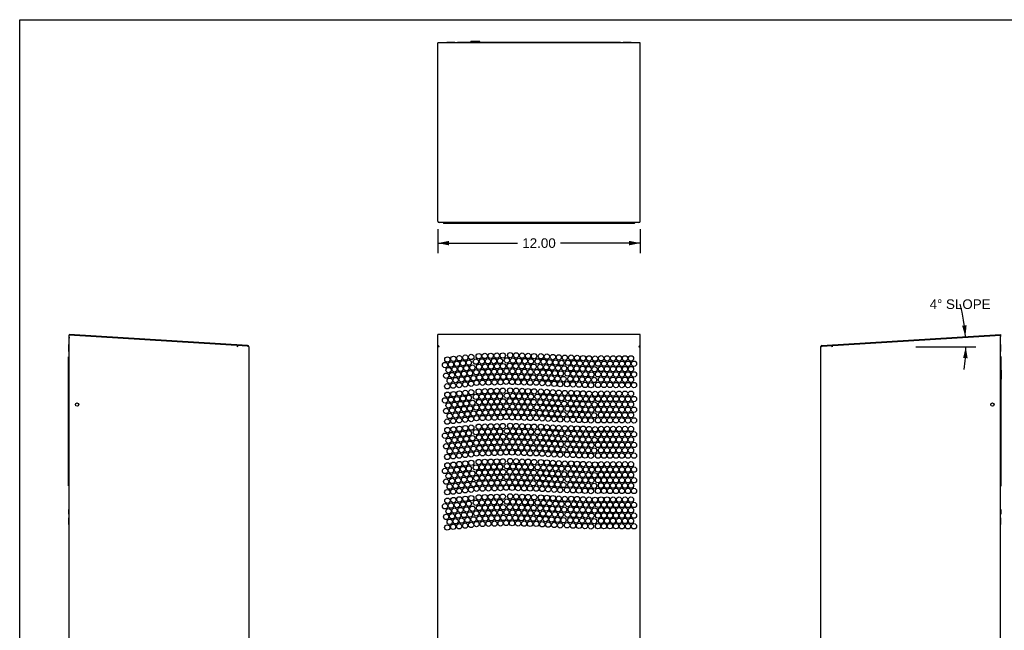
# Model space of a CAD drawing. Header units: inches. Extents: x 0 to 113, y 0 to 73.
# Tile 2 of 5: x 0 to 58, y 37 to 73. Entities that reach past the tile are written whole.
import ezdxf

# ---------------------------------------------------------------- set-up
doc = ezdxf.new("R2010")
doc.units = ezdxf.units.IN
doc.header["$LTSCALE"] = 6.233333
doc.header["$MEASUREMENT"] = 0
doc.layers.get('0').update_dxf_attribs({"linetype": 'CONTINUOUS'})
doc.layers.add('DIMENSIONS', color=7, linetype='CONTINUOUS')
doc.styles.get("Standard").update_dxf_attribs({"font": 'arial.ttf'})
doc.dimstyles.new('DIMSTYLE_1', dxfattribs={"dimtxt": 0.566667, "dimasz": 0.666667, "dimexe": 0.09, "dimexo": 0.07, "dimgap": 0.0425, "dimtad": 0, "dimtih": 1, "dimtoh": 1, "dimzin": 4, "dimdsep": 46, "dimtxsty": 'Standard', "dimblk": '_FILLED', "dimblk1": '_FILLED', "dimblk2": '_FILLED', "dimcen": 0.09, "dimazin": 1, "dimtfac": 1, "dimtdec": 3, "dimtofl": 0, "dimtmove": 0, "dimatfit": 3, "dimldrblk": '_FILLED', "dimfxl": 0, "dimtolj": 1, "dimtzin": 4, "dimarcsym": 0})
doc.dimstyles.new('DIMSTYLE_2', dxfattribs={"dimtxt": 0.566667, "dimasz": 0.666667, "dimexe": 0.09, "dimexo": 0.07, "dimgap": 0.0425, "dimtad": 0, "dimtih": 1, "dimtoh": 1, "dimdec": 0, "dimzin": 4, "dimdsep": 46, "dimtxsty": 'Standard', "dimblk": '_FILLED', "dimblk1": '_FILLED', "dimblk2": '_FILLED', "dimcen": 0.09, "dimadec": 0, "dimazin": 1, "dimtfac": 1, "dimtdec": 3, "dimtofl": 0, "dimtmove": 0, "dimatfit": 3, "dimldrblk": '_FILLED', "dimfxl": 0, "dimtolj": 1, "dimtzin": 4, "dimarcsym": 0})

# ---------------------------------------------------------------- blocks, each defined once
blk = doc.blocks.new('_FILLED')
at = {"color": 0, "linetype": 'ByBlock'}
blk.add_solid([(0, 0), (-1, 0.2), (-1, -0.2)], dxfattribs=at)
blk = doc.blocks.new('*D2')
at = {"layer": 'DIMENSIONS', "color": 2, "linetype": 'Continuous'}
for p, q in [((24.733, 60.951), (24.733, 59.844)), ((36.702, 60.951), (36.702, 59.844)), ((24.733, 60.127), (29.444, 60.127)), ((36.702, 60.127), (31.991, 60.127)), ((24.733, 59.844), (24.733, 59.527)), ((36.702, 59.844), (36.702, 59.527))]:
    blk.add_line(p, q, dxfattribs=at)
at = {"layer": 'DIMENSIONS', "color": 2, "linetype": 'Continuous', "xscale": 0.6666666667, "yscale": 0.6666666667, "zscale": 0.6666666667, "rotation": 180}
blk.add_blockref('_FILLED', (24.733, 60.127), dxfattribs=at)
at = {"layer": 'DIMENSIONS', "color": 2, "linetype": 'Continuous', "xscale": 0.6666666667, "yscale": 0.6666666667, "zscale": 0.6666666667}
blk.add_blockref('_FILLED', (36.702, 60.127), dxfattribs=at)
at = {"layer": 'DIMENSIONS', "color": 2, "linetype": 'Continuous', "insert": (30.717, 60.411), "char_height": 0.5667, "width": 1.98017, "attachment_point": 2, "line_spacing_factor": 0.9}
blk.add_mtext('12.00', dxfattribs=at)
blk = doc.blocks.new('*D4')
at = {"layer": 'DIMENSIONS', "color": 2, "linetype": 'Continuous'}
blk.add_line((53, 53.994), (56.558, 53.994), dxfattribs=at)
for start, end in [(3.5, 14.93206), (352.19652, 360)]:
    blk.add_arc((46.168, 53.994), 9.79, start, end, dxfattribs=at)
for points in [[(55.744, 55.243), (55.94, 54.592), (56.009, 55.268)], [(56.069, 53.323), (55.958, 53.994), (55.802, 53.333)]]:
    blk.add_solid(points, dxfattribs=at)
at = {"layer": 'DIMENSIONS', "color": 2, "linetype": 'Continuous', "insert": (55.628, 56.8), "char_height": 0.56667, "width": 3.67245, "attachment_point": 2, "line_spacing_factor": 0.9}
blk.add_mtext('4\\fgdt;{\\fgdt;~}\\fArial; SLOPE', dxfattribs=at)

msp = doc.modelspace()

# ---------------------------------------------------------------- linework, layer by layer
at = {"color": 7, "linetype": 'Continuous'}
for p, q in [((0, 0), (0, 73.3333)), ((0, 73.3333), (113.3333, 73.3333)), ((24.7332, 61.4179), (24.7332, 71.9739)), ((36.7017, 71.9739), (24.7332, 71.9739)), ((25.2645, 72.0054), (25.2645, 71.9763)), ((25.2645, 72.0054), (25.7373, 72.0054)), ((25.3827, 72.0054), (25.3827, 71.9763)), ((25.6191, 72.0054), (25.6191, 71.9763)), ((25.7373, 72.0054), (25.7373, 71.9763)), ((25.8946, 72.0132), (25.8946, 71.9763)), ((25.8946, 72.0132), (35.5403, 72.0132)), ((26.3671, 72.0132), (26.3671, 71.9763)), ((26.6938, 72.0132), (26.6938, 72.0369)), ((27.2214, 72.0369), (26.6938, 72.0369)), ((27.2214, 72.0132), (27.2214, 72.0369)), ((35.0679, 72.0132), (35.0679, 71.9763)), ((35.5403, 72.0132), (35.5403, 71.9763)), ((35.6976, 72.0054), (35.6976, 71.9763)), ((35.6976, 72.0054), (36.1704, 72.0054)), ((35.8158, 72.0054), (35.8158, 71.9763)), ((36.0522, 72.0054), (36.0522, 71.9763)), ((36.1704, 72.0054), (36.1704, 71.9763)), ((36.7017, 61.4179), (36.7017, 71.9739)), ((24.7463, 61.3985), (24.7332, 61.4179)), ((36.623, 61.3439), (24.8119, 61.3439)), ((25.1072, 61.3046), (36.3277, 61.3046)), ((25.6584, 61.3439), (25.6584, 61.3046)), ((25.7765, 61.3439), (25.7765, 61.3046)), ((25.8159, 61.3439), (25.8159, 61.3046)), ((35.619, 61.3046), (35.619, 61.3439)), ((35.6584, 61.3439), (35.6584, 61.3046)), ((35.7765, 61.3439), (35.7765, 61.3046)), ((36.6361, 61.3464), (36.623, 61.3439)), ((36.7017, 61.4179), (36.6886, 61.3985)), ((2.9209, 54.7185), (2.9185, 54.6792)), ((13.4745, 54.0336), (2.9185, 54.6792)), ((13.4769, 54.0729), (2.9209, 54.7185)), ((2.9209, 19.4378), (2.9209, 54.6002)), ((2.9602, 54.5215), (2.9209, 54.5442)), ((2.9602, 54.5215), (2.9209, 54.5215)), ((24.7332, 19.3591), (24.7332, 54.7185)), ((36.7017, 54.7185), (24.7332, 54.7185)), ((36.7017, 19.3591), (36.7017, 54.7185)), ((47.4535, 54.0729), (58.0094, 54.7185)), ((47.4559, 54.0336), (58.0118, 54.6792)), ((58.0094, 54.5442), (57.9701, 54.5215)), ((58.0094, 54.5215), (57.9701, 54.5215)), ((58.0094, 54.7185), (58.0118, 54.6792)), ((58.0094, 19.4378), (58.0094, 54.6002)), ((2.8894, 54.1308), (2.8894, 53.7213)), ((2.8894, 54.1308), (2.9209, 54.1308)), ((2.8894, 53.926), (2.9209, 53.926)), ((2.8894, 53.7213), (2.9209, 53.7213)), ((12.8778, 53.9912), (12.8825, 54.068)), ((12.8778, 53.9912), (12.928, 54.067)), ((13.4874, 54.0288), (13.472, 54.0338)), ((13.4745, 54.0336), (13.4769, 54.0729)), ((13.5022, 54.0239), (13.4874, 54.0288)), ((13.5508, 53.9943), (13.5508, 19.3591)), ((24.7463, 54.0692), (24.7332, 54.0729)), ((24.7347, 54.0288), (24.7332, 54.0338)), ((24.7595, 54.0276), (24.7726, 54.0213)), ((36.6361, 54.0139), (36.623, 53.9943)), ((36.6492, 54.0133), (36.6623, 54.0213)), ((36.6886, 54.0318), (36.7017, 54.0336)), ((36.7002, 54.0288), (36.7017, 54.0338)), ((47.3795, 19.3591), (47.3795, 53.9943)), ((47.4281, 54.0239), (47.4429, 54.0288)), ((47.4429, 54.0288), (47.4583, 54.0338)), ((47.4535, 54.0729), (47.4559, 54.0336)), ((48.0023, 54.067), (48.0525, 53.9912)), ((48.0477, 54.0698), (48.0525, 53.9912)), ((58.0409, 54.1308), (58.0094, 54.1308)), ((58.0409, 53.926), (58.0094, 53.926)), ((58.0409, 53.7213), (58.0094, 53.7213)), ((58.0409, 53.7213), (58.0409, 54.1308)), ((2.8815, 45.7737), (2.8815, 53.4115)), ((2.8815, 53.4115), (2.9209, 53.4115)), ((58.0488, 53.4115), (58.0094, 53.4115)), ((58.0488, 45.7737), (58.0488, 53.4115)), ((2.8579, 52.6123), (2.8579, 52.0847)), ((2.8815, 52.6123), (2.8579, 52.6123)), ((2.8815, 52.9391), (2.9209, 52.9391)), ((58.0488, 52.9391), (58.0094, 52.9391)), ((58.0488, 52.6123), (58.0724, 52.6123)), ((58.0724, 52.0847), (58.0724, 52.6123)), ((2.8815, 52.0847), (2.8579, 52.0847)), ((58.0488, 52.0847), (58.0724, 52.0847)), ((58.0488, 46.6399), (58.0094, 46.6399)), ((2.8815, 46.2462), (2.9209, 46.2462)), ((58.0488, 46.1674), (58.0094, 46.1674)), ((2.8815, 45.7737), (2.9209, 45.7737)), ((58.0094, 45.7737), (58.0488, 45.7737)), ((2.8972, 44.3788), (2.8972, 44.1032)), ((2.9012, 44.3788), (2.8972, 44.3788)), ((2.9012, 44.1032), (2.9012, 44.3788)), ((2.9209, 44.3768), (2.9012, 44.3788)), ((58.0094, 44.3768), (58.0291, 44.3788)), ((58.0291, 44.3788), (58.0291, 44.1032)), ((58.0291, 44.3788), (58.0331, 44.3788)), ((58.0331, 44.1032), (58.0331, 44.3788)), ((2.8894, 43.8945), (2.8894, 43.4851)), ((2.8894, 43.8945), (2.9209, 43.8945)), ((2.8894, 43.6898), (2.9209, 43.6898)), ((2.9012, 44.1032), (2.8972, 44.1032)), ((2.9209, 44.1052), (2.9012, 44.1032)), ((58.0094, 44.1052), (58.0291, 44.1032)), ((58.0409, 43.8945), (58.0094, 43.8945)), ((58.0409, 43.6898), (58.0094, 43.6898)), ((58.0291, 44.1032), (58.0331, 44.1032)), ((58.0409, 43.4851), (58.0409, 43.8945)), ((2.8894, 43.4851), (2.9209, 43.4851)), ((58.0409, 43.4851), (58.0094, 43.4851))]:
    msp.add_line(p, q, dxfattribs=at)
for points in [[(24.7857, 61.3537), (24.7726, 61.3653), (24.7595, 61.3806), (24.7463, 61.3985)], [(24.8119, 61.3439), (24.7988, 61.3464), (24.7857, 61.3537)], [(36.6886, 61.3985), (36.6755, 61.3806), (36.6623, 61.3653), (36.6492, 61.3537), (36.6361, 61.3464)], [(2.9209, 54.6002), (2.9212, 54.6155), (2.9217, 54.6438)], [(2.9217, 54.6438), (2.9219, 54.6557), (2.9219, 54.6655), (2.9217, 54.6729), (2.9214, 54.6775)], [(58.0094, 54.6791), (58.0089, 54.6775), (58.0086, 54.6729), (58.0084, 54.6656), (58.0084, 54.6557), (58.0086, 54.6438)], [(58.0086, 54.6438), (58.0088, 54.6303), (58.0094, 54.6002)], [(13.5508, 53.9943), (13.5494, 53.9991), (13.545, 54.004), (13.5378, 54.0089), (13.528, 54.0139), (13.516, 54.0189), (13.5022, 54.0239)], [(24.7332, 54.0336), (24.7463, 54.0318), (24.7595, 54.0276)], [(24.7824, 54.004), (24.7687, 54.0089), (24.7566, 54.0139), (24.7466, 54.0189), (24.7392, 54.0239), (24.7347, 54.0288)], [(24.8119, 53.9943), (24.7988, 54.0139), (24.7857, 54.0323), (24.7726, 54.0483), (24.7595, 54.0608), (24.7463, 54.0692)], [(24.7726, 54.0213), (24.7857, 54.0133), (24.7988, 54.0041)], [(24.8119, 53.9943), (24.797, 53.9991), (24.7824, 54.004)], [(36.623, 53.9943), (36.6361, 54.0041), (36.6492, 54.0133)], [(36.623, 53.9943), (36.6383, 53.9992), (36.653, 54.0041)], [(36.6755, 54.0608), (36.6623, 54.0483), (36.6492, 54.0323), (36.6361, 54.0139)], [(36.653, 54.0041), (36.6666, 54.0091), (36.6786, 54.014), (36.6884, 54.019), (36.6957, 54.0239), (36.7002, 54.0288)], [(36.6623, 54.0213), (36.6755, 54.0276), (36.6886, 54.0318)], [(36.7017, 54.0729), (36.6886, 54.0692), (36.6755, 54.0608)], [(47.3795, 53.9943), (47.381, 53.9992), (47.3855, 54.0041), (47.3927, 54.0091), (47.4025, 54.014), (47.4145, 54.019), (47.4281, 54.0239)]]:
    msp.add_lwpolyline(points, dxfattribs=at)
for centre, radius in [((27.1551, 53.4438), 0.1575), ((27.5093, 53.4537), 0.1575), ((27.8634, 53.4637), 0.1575), ((28.2176, 53.4737), 0.1575), ((28.5718, 53.4836), 0.1575), ((29.0107, 53.5007), 0.1575), ((29.3648, 53.487), 0.1575), ((29.7188, 53.4732), 0.1575), ((30.0729, 53.4595), 0.1575), ((30.427, 53.4458), 0.1575), ((30.8313, 53.4375), 0.1575), ((25.1579, 52.9157), 0.1575), ((25.3012, 53.2475), 0.1575), ((25.5103, 52.9528), 0.1575), ((25.6536, 53.2845), 0.1575), ((25.8627, 52.9898), 0.1575), ((26.0059, 53.3216), 0.1575), ((26.2151, 53.0269), 0.1575), ((26.3583, 53.3586), 0.1575), ((26.5675, 53.0639), 0.1575), ((26.7107, 53.3956), 0.1575), ((26.9868, 53.1239), 0.1575), ((27.341, 53.1339), 0.1575), ((27.6952, 53.1439), 0.1575), ((28.0494, 53.1538), 0.1575), ((28.2354, 52.844), 0.1575), ((28.4036, 53.1638), 0.1575), ((28.5895, 52.854), 0.1575), ((28.8215, 53.1928), 0.1575), ((28.9863, 52.8712), 0.1575), ((29.1755, 53.1791), 0.1575), ((29.3404, 52.8575), 0.1575), ((29.5296, 53.1654), 0.1575), ((29.6944, 52.8438), 0.1575), ((29.8837, 53.1516), 0.1575), ((30.2377, 53.1379), 0.1575), ((30.6349, 53.1341), 0.1575), ((30.9886, 53.1121), 0.1575), ((31.185, 53.4155), 0.1575), ((31.3422, 53.0901), 0.1575), ((31.5386, 53.3935), 0.1575), ((31.6959, 53.0681), 0.1575), ((31.8922, 53.3714), 0.1575), ((32.0495, 53.0461), 0.1575), ((32.2459, 53.3494), 0.1575), ((32.4264, 53.0485), 0.1575), ((32.6167, 53.3558), 0.1575), ((32.7804, 53.0336), 0.1575), ((32.9707, 53.3408), 0.1575), ((33.1344, 53.0187), 0.1575), ((33.3247, 53.3259), 0.1575), ((33.4884, 53.0038), 0.1575), ((33.6787, 53.311), 0.1575), ((33.8425, 52.9888), 0.1575), ((34.0327, 53.2961), 0.1575), ((34.2101, 53.001), 0.1575), ((34.3882, 53.3154), 0.1575), ((34.5645, 52.9999), 0.1575), ((34.7426, 53.3144), 0.1575), ((34.9188, 52.9989), 0.1575), ((35.0969, 53.3133), 0.1575), ((35.2731, 52.9978), 0.1575), ((35.4512, 53.3123), 0.1575), ((35.6275, 52.9968), 0.1575), ((35.8056, 53.3112), 0.1575), ((35.9809, 52.9963), 0.1575), ((36.158, 53.3112), 0.1575), ((36.3352, 52.9963), 0.1575), ((25.2237, 52.2893), 0.1575), ((25.367, 52.621), 0.1575), ((25.5761, 52.3263), 0.1575), ((25.7194, 52.6581), 0.1575), ((25.9285, 52.3633), 0.1575), ((26.0718, 52.6951), 0.1575), ((26.2809, 52.4004), 0.1575), ((26.4242, 52.7321), 0.1575), ((26.6333, 52.4374), 0.1575), ((26.7766, 52.7692), 0.1575), ((27.0045, 52.4943), 0.1575), ((27.1728, 52.8141), 0.1575), ((27.3587, 52.5042), 0.1575), ((27.527, 52.8241), 0.1575), ((27.7129, 52.5142), 0.1575), ((27.8812, 52.834), 0.1575), ((28.0671, 52.5242), 0.1575), ((28.4213, 52.5341), 0.1575), ((28.797, 52.5634), 0.1575), ((29.1511, 52.5497), 0.1575), ((29.5052, 52.5359), 0.1575), ((29.8592, 52.5222), 0.1575), ((30.0485, 52.83), 0.1575), ((30.2133, 52.5085), 0.1575), ((30.4025, 52.8163), 0.1575), ((30.5958, 52.5054), 0.1575), ((30.7922, 52.8088), 0.1575), ((30.9494, 52.4834), 0.1575), ((31.1458, 52.7868), 0.1575), ((31.3031, 52.4614), 0.1575), ((31.4995, 52.7647), 0.1575), ((31.6567, 52.4394), 0.1575), ((31.8531, 52.7427), 0.1575), ((32.0104, 52.4174), 0.1575), ((32.2068, 52.7207), 0.1575), ((32.3999, 52.4192), 0.1575), ((32.5901, 52.7264), 0.1575), ((32.7539, 52.4043), 0.1575), ((32.9441, 52.7115), 0.1575), ((33.1079, 52.3893), 0.1575), ((33.2982, 52.6966), 0.1575), ((33.4619, 52.3744), 0.1575), ((33.6522, 52.6816), 0.1575), ((33.8159, 52.3595), 0.1575), ((34.0062, 52.6667), 0.1575), ((34.2083, 52.3711), 0.1575), ((34.3864, 52.6855), 0.1575), ((34.5626, 52.37), 0.1575), ((34.7407, 52.6845), 0.1575), ((34.9169, 52.369), 0.1575), ((35.095, 52.6834), 0.1575), ((35.2713, 52.3679), 0.1575), ((35.4494, 52.6823), 0.1575), ((35.6256, 52.3669), 0.1575), ((35.8037, 52.6813), 0.1575), ((35.9809, 52.3663), 0.1575), ((36.158, 52.6813), 0.1575), ((36.3352, 52.3663), 0.1575), ((25.4329, 51.9946), 0.1575), ((25.642, 51.6998), 0.1575), ((25.7852, 52.0316), 0.1575), ((25.9944, 51.7369), 0.1575), ((26.1376, 52.0686), 0.1575), ((26.3468, 51.7739), 0.1575), ((26.49, 52.1057), 0.1575), ((26.6991, 51.811), 0.1575), ((26.8424, 52.1427), 0.1575), ((27.0223, 51.8646), 0.1575), ((27.1905, 52.1844), 0.1575), ((27.3764, 51.8746), 0.1575), ((27.5447, 52.1944), 0.1575), ((27.7306, 51.8845), 0.1575), ((27.8989, 52.2043), 0.1575), ((28.0848, 51.8945), 0.1575), ((28.2531, 52.2143), 0.1575), ((28.439, 51.9045), 0.1575), ((28.6073, 52.2243), 0.1575), ((28.7726, 51.9339), 0.1575), ((28.9619, 52.2418), 0.1575), ((29.1267, 51.9202), 0.1575), ((29.3159, 52.2281), 0.1575), ((29.4808, 51.9065), 0.1575), ((29.67, 52.2143), 0.1575), ((29.8348, 51.8927), 0.1575), ((30.0241, 52.2006), 0.1575), ((30.1889, 51.879), 0.1575), ((30.3781, 52.1869), 0.1575), ((30.5566, 51.8767), 0.1575), ((30.753, 52.1801), 0.1575), ((30.9103, 51.8547), 0.1575), ((31.1067, 52.1581), 0.1575), ((31.2639, 51.8327), 0.1575), ((31.4603, 52.136), 0.1575), ((31.6176, 51.8107), 0.1575), ((31.814, 52.114), 0.1575), ((31.9712, 51.7887), 0.1575), ((32.1676, 52.092), 0.1575), ((32.3733, 51.7898), 0.1575), ((32.5636, 52.097), 0.1575), ((32.7273, 51.7749), 0.1575), ((32.9176, 52.0821), 0.1575), ((33.0813, 51.76), 0.1575), ((33.2716, 52.0672), 0.1575), ((33.4354, 51.745), 0.1575), ((33.6256, 52.0523), 0.1575), ((33.7894, 51.7301), 0.1575), ((33.9797, 52.0373), 0.1575), ((34.2064, 51.7411), 0.1575), ((34.3845, 52.0556), 0.1575), ((34.5607, 51.7401), 0.1575), ((34.7388, 52.0545), 0.1575), ((34.9151, 51.739), 0.1575), ((35.0932, 52.0535), 0.1575), ((35.2694, 51.738), 0.1575), ((35.4475, 52.0524), 0.1575), ((35.6237, 51.7369), 0.1575), ((35.8018, 52.0514), 0.1575), ((35.9809, 51.7364), 0.1575), ((36.158, 52.0514), 0.1575), ((36.3352, 51.7364), 0.1575), ((25.2896, 51.6628), 0.1575), ((25.3012, 51.1609), 0.1575), ((25.6536, 51.1979), 0.1575), ((26.0059, 51.235), 0.1575), ((26.3583, 51.272), 0.1575), ((26.7107, 51.309), 0.1575), ((27.1551, 51.3571), 0.1575), ((27.5093, 51.3671), 0.1575), ((27.8634, 51.3771), 0.1575), ((28.2176, 51.387), 0.1575), ((28.5718, 51.397), 0.1575), ((28.8215, 51.1062), 0.1575), ((29.0107, 51.4141), 0.1575), ((29.3648, 51.4003), 0.1575), ((29.7188, 51.3866), 0.1575), ((30.0729, 51.3729), 0.1575), ((30.427, 51.3591), 0.1575), ((30.8313, 51.3509), 0.1575), ((31.185, 51.3289), 0.1575), ((31.5386, 51.3068), 0.1575), ((31.8922, 51.2848), 0.1575), ((32.2459, 51.2628), 0.1575), ((32.6167, 51.2692), 0.1575), ((32.9707, 51.2542), 0.1575), ((33.3247, 51.2393), 0.1575), ((33.6787, 51.2244), 0.1575), ((34.0327, 51.2094), 0.1575), ((34.3882, 51.2288), 0.1575), ((34.7426, 51.2278), 0.1575), ((35.0969, 51.2267), 0.1575), ((35.4512, 51.2257), 0.1575), ((35.8056, 51.2246), 0.1575), ((36.158, 51.2246), 0.1575), ((3.3933, 50.5796), 0.0984), ((25.1579, 50.8291), 0.1575), ((25.367, 50.5344), 0.1575), ((25.5103, 50.8662), 0.1575), ((25.7194, 50.5715), 0.1575), ((25.8627, 50.9032), 0.1575), ((26.0718, 50.6085), 0.1575), ((26.2151, 50.9402), 0.1575), ((26.4242, 50.6455), 0.1575), ((26.5675, 50.9773), 0.1575), ((26.7766, 50.6826), 0.1575), ((26.9868, 51.0373), 0.1575), ((27.1728, 50.7275), 0.1575), ((27.341, 51.0473), 0.1575), ((27.527, 50.7374), 0.1575), ((27.6952, 51.0573), 0.1575), ((27.8812, 50.7474), 0.1575), ((28.0494, 51.0672), 0.1575), ((28.2354, 50.7574), 0.1575), ((28.4036, 51.0772), 0.1575), ((28.5895, 50.7673), 0.1575), ((28.9863, 50.7846), 0.1575), ((29.1755, 51.0925), 0.1575), ((29.3404, 50.7709), 0.1575), ((29.5296, 51.0788), 0.1575), ((29.6944, 50.7572), 0.1575), ((29.8837, 51.065), 0.1575), ((30.0485, 50.7434), 0.1575), ((30.2377, 51.0513), 0.1575), ((30.4025, 50.7297), 0.1575), ((30.6349, 51.0475), 0.1575), ((30.7922, 50.7222), 0.1575), ((30.9886, 51.0255), 0.1575), ((31.1458, 50.7001), 0.1575), ((31.3422, 51.0035), 0.1575), ((31.4995, 50.6781), 0.1575), ((31.6959, 50.9815), 0.1575), ((31.8531, 50.6561), 0.1575), ((32.0495, 50.9595), 0.1575), ((32.2068, 50.6341), 0.1575), ((32.4264, 50.9619), 0.1575), ((32.5901, 50.6398), 0.1575), ((32.7804, 50.947), 0.1575), ((32.9441, 50.6249), 0.1575), ((33.1344, 50.9321), 0.1575), ((33.2982, 50.6099), 0.1575), ((33.4884, 50.9172), 0.1575), ((33.6522, 50.595), 0.1575), ((33.8425, 50.9022), 0.1575), ((34.0062, 50.5801), 0.1575), ((34.2101, 50.9144), 0.1575), ((34.3864, 50.5989), 0.1575), ((34.5645, 50.9133), 0.1575), ((34.7407, 50.5978), 0.1575), ((34.9188, 50.9123), 0.1575), ((35.095, 50.5968), 0.1575), ((35.2731, 50.9112), 0.1575), ((35.4494, 50.5957), 0.1575), ((35.6275, 50.9102), 0.1575), ((35.8037, 50.5947), 0.1575), ((35.9809, 50.9096), 0.1575), ((36.158, 50.5947), 0.1575), ((36.3352, 50.9096), 0.1575), ((57.537, 50.5796), 0.0984), ((25.2237, 50.2027), 0.1575), ((25.5761, 50.2397), 0.1575), ((25.7852, 49.945), 0.1575), ((25.9285, 50.2767), 0.1575), ((26.1376, 49.982), 0.1575), ((26.2809, 50.3138), 0.1575), ((26.49, 50.0191), 0.1575), ((26.6333, 50.3508), 0.1575), ((26.8424, 50.0561), 0.1575), ((27.0045, 50.4077), 0.1575), ((27.1905, 50.0978), 0.1575), ((27.3587, 50.4176), 0.1575), ((27.5447, 50.1078), 0.1575), ((27.7129, 50.4276), 0.1575), ((27.8989, 50.1177), 0.1575), ((28.0671, 50.4376), 0.1575), ((28.2531, 50.1277), 0.1575), ((28.4213, 50.4475), 0.1575), ((28.6073, 50.1377), 0.1575), ((28.797, 50.4768), 0.1575), ((28.9619, 50.1552), 0.1575), ((29.1511, 50.463), 0.1575), ((29.3159, 50.1414), 0.1575), ((29.5052, 50.4493), 0.1575), ((29.67, 50.1277), 0.1575), ((29.8592, 50.4356), 0.1575), ((30.0241, 50.114), 0.1575), ((30.2133, 50.4218), 0.1575), ((30.3781, 50.1002), 0.1575), ((30.5958, 50.4188), 0.1575), ((30.753, 50.0935), 0.1575), ((30.9494, 50.3968), 0.1575), ((31.1067, 50.0714), 0.1575), ((31.3031, 50.3748), 0.1575), ((31.4603, 50.0494), 0.1575), ((31.6567, 50.3528), 0.1575), ((31.814, 50.0274), 0.1575), ((32.0104, 50.3308), 0.1575), ((32.1676, 50.0054), 0.1575), ((32.3999, 50.3326), 0.1575), ((32.5636, 50.0104), 0.1575), ((32.7539, 50.3176), 0.1575), ((32.9176, 49.9955), 0.1575), ((33.1079, 50.3027), 0.1575), ((33.2716, 49.9806), 0.1575), ((33.4619, 50.2878), 0.1575), ((33.6256, 49.9657), 0.1575), ((33.8159, 50.2729), 0.1575), ((33.9797, 49.9507), 0.1575), ((34.2083, 50.2845), 0.1575), ((34.3845, 49.969), 0.1575), ((34.5626, 50.2834), 0.1575), ((34.7388, 49.9679), 0.1575), ((34.9169, 50.2824), 0.1575), ((35.0932, 49.9669), 0.1575), ((35.2713, 50.2813), 0.1575), ((35.4475, 49.9658), 0.1575), ((35.6256, 50.2803), 0.1575), ((35.8018, 49.9648), 0.1575), ((35.9809, 50.2797), 0.1575), ((36.158, 49.9648), 0.1575), ((36.3352, 50.2797), 0.1575), ((25.2896, 49.5762), 0.1575), ((25.4329, 49.9079), 0.1575), ((25.642, 49.6132), 0.1575), ((25.9944, 49.6503), 0.1575), ((26.3468, 49.6873), 0.1575), ((26.6991, 49.7243), 0.1575), ((27.0223, 49.778), 0.1575), ((27.3764, 49.788), 0.1575), ((27.7306, 49.7979), 0.1575), ((28.0848, 49.8079), 0.1575), ((28.439, 49.8178), 0.1575), ((28.7726, 49.8473), 0.1575), ((29.1267, 49.8336), 0.1575), ((29.4808, 49.8199), 0.1575), ((29.8348, 49.8061), 0.1575), ((30.1889, 49.7924), 0.1575), ((30.5566, 49.7901), 0.1575), ((30.9103, 49.7681), 0.1575), ((31.2639, 49.7461), 0.1575), ((31.6176, 49.7241), 0.1575), ((31.9712, 49.7021), 0.1575), ((32.3733, 49.7032), 0.1575), ((32.7273, 49.6883), 0.1575), ((33.0813, 49.6734), 0.1575), ((33.4354, 49.6584), 0.1575), ((33.7894, 49.6435), 0.1575), ((34.2064, 49.6545), 0.1575), ((34.5607, 49.6535), 0.1575), ((34.9151, 49.6524), 0.1575), ((35.2694, 49.6514), 0.1575), ((35.6237, 49.6503), 0.1575), ((35.9809, 49.6498), 0.1575), ((36.3352, 49.6498), 0.1575), ((25.3012, 49.0743), 0.1575), ((25.5103, 48.7796), 0.1575), ((25.6536, 49.1113), 0.1575), ((25.8627, 48.8166), 0.1575), ((26.0059, 49.1483), 0.1575), ((26.2151, 48.8536), 0.1575), ((26.3583, 49.1854), 0.1575), ((26.5675, 48.8907), 0.1575), ((26.7107, 49.2224), 0.1575), ((26.9868, 48.9507), 0.1575), ((27.1551, 49.2705), 0.1575), ((27.341, 48.9607), 0.1575), ((27.5093, 49.2805), 0.1575), ((27.6952, 48.9706), 0.1575), ((27.8634, 49.2905), 0.1575), ((28.0494, 48.9806), 0.1575), ((28.2176, 49.3004), 0.1575), ((28.4036, 48.9906), 0.1575), ((28.5718, 49.3104), 0.1575), ((28.8215, 49.0196), 0.1575), ((29.0107, 49.3275), 0.1575), ((29.1755, 49.0059), 0.1575), ((29.3648, 49.3137), 0.1575), ((29.5296, 48.9921), 0.1575), ((29.7188, 49.3), 0.1575), ((29.8837, 48.9784), 0.1575), ((30.0729, 49.2863), 0.1575), ((30.2377, 48.9647), 0.1575), ((30.427, 49.2725), 0.1575), ((30.6349, 48.9609), 0.1575), ((30.8313, 49.2643), 0.1575), ((30.9886, 48.9389), 0.1575), ((31.185, 49.2422), 0.1575), ((31.3422, 48.9169), 0.1575), ((31.5386, 49.2202), 0.1575), ((31.6959, 48.8949), 0.1575), ((31.8922, 49.1982), 0.1575), ((32.0495, 48.8728), 0.1575), ((32.2459, 49.1762), 0.1575), ((32.4264, 48.8753), 0.1575), ((32.6167, 49.1825), 0.1575), ((32.7804, 48.8604), 0.1575), ((32.9707, 49.1676), 0.1575), ((33.1344, 48.8455), 0.1575), ((33.3247, 49.1527), 0.1575), ((33.4884, 48.8305), 0.1575), ((33.6787, 49.1378), 0.1575), ((33.8425, 48.8156), 0.1575), ((34.0327, 49.1228), 0.1575), ((34.2101, 48.8278), 0.1575), ((34.3882, 49.1422), 0.1575), ((34.5645, 48.8267), 0.1575), ((34.7426, 49.1411), 0.1575), ((34.9188, 48.8257), 0.1575), ((35.0969, 49.1401), 0.1575), ((35.2731, 48.8246), 0.1575), ((35.4512, 49.139), 0.1575), ((35.6275, 48.8236), 0.1575), ((35.8056, 49.138), 0.1575), ((35.9809, 48.823), 0.1575), ((36.158, 49.138), 0.1575), ((36.3352, 48.823), 0.1575), ((25.1579, 48.7425), 0.1575), ((25.367, 48.4478), 0.1575), ((25.7194, 48.4848), 0.1575), ((25.9285, 48.1901), 0.1575), ((26.0718, 48.5219), 0.1575), ((26.2809, 48.2272), 0.1575), ((26.4242, 48.5589), 0.1575), ((26.6333, 48.2642), 0.1575), ((26.7766, 48.596), 0.1575), ((27.0045, 48.321), 0.1575), ((27.1728, 48.6409), 0.1575), ((27.3587, 48.331), 0.1575), ((27.527, 48.6508), 0.1575), ((27.7129, 48.341), 0.1575), ((27.8812, 48.6608), 0.1575), ((28.0671, 48.3509), 0.1575), ((28.2354, 48.6708), 0.1575), ((28.4213, 48.3609), 0.1575), ((28.5895, 48.6807), 0.1575), ((28.797, 48.3902), 0.1575), ((28.9863, 48.698), 0.1575), ((29.1511, 48.3764), 0.1575), ((29.3404, 48.6843), 0.1575), ((29.5052, 48.3627), 0.1575), ((29.6944, 48.6705), 0.1575), ((29.8592, 48.349), 0.1575), ((30.0485, 48.6568), 0.1575), ((30.2133, 48.3352), 0.1575), ((30.4025, 48.6431), 0.1575), ((30.5958, 48.3322), 0.1575), ((30.7922, 48.6356), 0.1575), ((30.9494, 48.3102), 0.1575), ((31.1458, 48.6135), 0.1575), ((31.3031, 48.2882), 0.1575), ((31.4995, 48.5915), 0.1575), ((31.6567, 48.2662), 0.1575), ((31.8531, 48.5695), 0.1575), ((32.0104, 48.2441), 0.1575), ((32.2068, 48.5475), 0.1575), ((32.3999, 48.246), 0.1575), ((32.5901, 48.5532), 0.1575), ((32.7539, 48.231), 0.1575), ((32.9441, 48.5383), 0.1575), ((33.1079, 48.2161), 0.1575), ((33.2982, 48.5233), 0.1575), ((33.4619, 48.2012), 0.1575), ((33.6522, 48.5084), 0.1575), ((33.8159, 48.1863), 0.1575), ((34.0062, 48.4935), 0.1575), ((34.2083, 48.1978), 0.1575), ((34.3864, 48.5123), 0.1575), ((34.5626, 48.1968), 0.1575), ((34.7407, 48.5112), 0.1575), ((34.9169, 48.1957), 0.1575), ((35.095, 48.5102), 0.1575), ((35.2713, 48.1947), 0.1575), ((35.4494, 48.5091), 0.1575), ((35.6256, 48.1936), 0.1575), ((35.8037, 48.5081), 0.1575), ((35.9809, 48.1931), 0.1575), ((36.158, 48.5081), 0.1575), ((36.3352, 48.1931), 0.1575), ((25.2237, 48.116), 0.1575), ((25.4329, 47.8213), 0.1575), ((25.5761, 48.1531), 0.1575), ((25.7852, 47.8584), 0.1575), ((26.1376, 47.8954), 0.1575), ((26.3468, 47.6007), 0.1575), ((26.49, 47.9324), 0.1575), ((26.6991, 47.6377), 0.1575), ((26.8424, 47.9695), 0.1575), ((27.0223, 47.6914), 0.1575), ((27.1905, 48.0112), 0.1575), ((27.3764, 47.7013), 0.1575), ((27.5447, 48.0212), 0.1575), ((27.7306, 47.7113), 0.1575), ((27.8989, 48.0311), 0.1575), ((28.0848, 47.7213), 0.1575), ((28.2531, 48.0411), 0.1575), ((28.439, 47.7312), 0.1575), ((28.6073, 48.0511), 0.1575), ((28.7726, 47.7607), 0.1575), ((28.9619, 48.0686), 0.1575), ((29.1267, 47.747), 0.1575), ((29.3159, 48.0548), 0.1575), ((29.4808, 47.7332), 0.1575), ((29.67, 48.0411), 0.1575), ((29.8348, 47.7195), 0.1575), ((30.0241, 48.0274), 0.1575), ((30.1889, 47.7058), 0.1575), ((30.3781, 48.0136), 0.1575), ((30.5566, 47.7035), 0.1575), ((30.753, 48.0068), 0.1575), ((30.9103, 47.6815), 0.1575), ((31.1067, 47.9848), 0.1575), ((31.2639, 47.6595), 0.1575), ((31.4603, 47.9628), 0.1575), ((31.6176, 47.6375), 0.1575), ((31.814, 47.9408), 0.1575), ((31.9712, 47.6154), 0.1575), ((32.1676, 47.9188), 0.1575), ((32.3733, 47.6166), 0.1575), ((32.5636, 47.9238), 0.1575), ((32.7273, 47.6017), 0.1575), ((32.9176, 47.9089), 0.1575), ((33.2716, 47.894), 0.1575), ((33.6256, 47.879), 0.1575), ((33.9797, 47.8641), 0.1575), ((34.3845, 47.8824), 0.1575), ((34.7388, 47.8813), 0.1575), ((35.0932, 47.8803), 0.1575), ((35.4475, 47.8792), 0.1575), ((35.8018, 47.8782), 0.1575), ((36.158, 47.8781), 0.1575), ((25.2896, 47.4896), 0.1575), ((25.642, 47.5266), 0.1575), ((25.6536, 47.0247), 0.1575), ((25.9944, 47.5637), 0.1575), ((26.0059, 47.0617), 0.1575), ((26.3583, 47.0988), 0.1575), ((26.7107, 47.1358), 0.1575), ((27.1551, 47.1839), 0.1575), ((27.5093, 47.1939), 0.1575), ((27.8634, 47.2039), 0.1575), ((28.2176, 47.2138), 0.1575), ((28.5718, 47.2238), 0.1575), ((29.0107, 47.2409), 0.1575), ((29.3648, 47.2271), 0.1575), ((29.7188, 47.2134), 0.1575), ((30.0729, 47.1996), 0.1575), ((30.427, 47.1859), 0.1575), ((30.8313, 47.1776), 0.1575), ((31.185, 47.1556), 0.1575), ((31.5386, 47.1336), 0.1575), ((31.8922, 47.1116), 0.1575), ((32.2459, 47.0896), 0.1575), ((32.6167, 47.0959), 0.1575), ((32.9707, 47.081), 0.1575), ((33.0813, 47.5867), 0.1575), ((33.3247, 47.0661), 0.1575), ((33.4354, 47.5718), 0.1575), ((33.6787, 47.0511), 0.1575), ((33.7894, 47.5569), 0.1575), ((34.0327, 47.0362), 0.1575), ((34.2064, 47.5679), 0.1575), ((34.3882, 47.0556), 0.1575), ((34.5607, 47.5669), 0.1575), ((34.7426, 47.0545), 0.1575), ((34.9151, 47.5658), 0.1575), ((35.0969, 47.0535), 0.1575), ((35.2694, 47.5648), 0.1575), ((35.4512, 47.0524), 0.1575), ((35.6237, 47.5637), 0.1575), ((35.8056, 47.0514), 0.1575), ((35.9809, 47.5632), 0.1575), ((36.158, 47.0514), 0.1575), ((36.3352, 47.5632), 0.1575), ((25.1579, 46.6559), 0.1575), ((25.3012, 46.9877), 0.1575), ((25.5103, 46.6929), 0.1575), ((25.8627, 46.73), 0.1575), ((26.0718, 46.4353), 0.1575), ((26.2151, 46.767), 0.1575), ((26.4242, 46.4723), 0.1575), ((26.5675, 46.8041), 0.1575), ((26.7766, 46.5093), 0.1575), ((26.9868, 46.8641), 0.1575), ((27.1728, 46.5542), 0.1575), ((27.341, 46.8741), 0.1575), ((27.527, 46.5642), 0.1575), ((27.6952, 46.884), 0.1575), ((27.8812, 46.5742), 0.1575), ((28.0494, 46.894), 0.1575), ((28.2354, 46.5841), 0.1575), ((28.4036, 46.904), 0.1575), ((28.5895, 46.5941), 0.1575), ((28.8215, 46.933), 0.1575), ((28.9863, 46.6114), 0.1575), ((29.1755, 46.9193), 0.1575), ((29.3404, 46.5977), 0.1575), ((29.5296, 46.9055), 0.1575), ((29.6944, 46.5839), 0.1575), ((29.8837, 46.8918), 0.1575), ((30.0485, 46.5702), 0.1575), ((30.2377, 46.8781), 0.1575), ((30.4025, 46.5565), 0.1575), ((30.6349, 46.8743), 0.1575), ((30.7922, 46.5489), 0.1575), ((30.9886, 46.8523), 0.1575), ((31.1458, 46.5269), 0.1575), ((31.3422, 46.8303), 0.1575), ((31.4995, 46.5049), 0.1575), ((31.6959, 46.8082), 0.1575), ((31.8531, 46.4829), 0.1575), ((32.0495, 46.7862), 0.1575), ((32.2068, 46.4609), 0.1575), ((32.4264, 46.7887), 0.1575), ((32.5901, 46.4666), 0.1575), ((32.7804, 46.7738), 0.1575), ((32.9441, 46.4516), 0.1575), ((33.1344, 46.7589), 0.1575), ((33.2982, 46.4367), 0.1575), ((33.4884, 46.7439), 0.1575), ((33.8425, 46.729), 0.1575), ((34.2101, 46.7411), 0.1575), ((34.5645, 46.7401), 0.1575), ((34.9188, 46.739), 0.1575), ((35.2731, 46.738), 0.1575), ((35.6275, 46.7369), 0.1575), ((35.9809, 46.7364), 0.1575), ((36.3352, 46.7364), 0.1575), ((25.2237, 46.0294), 0.1575), ((25.367, 46.3612), 0.1575), ((25.5761, 46.0665), 0.1575), ((25.7194, 46.3982), 0.1575), ((25.9285, 46.1035), 0.1575), ((26.2809, 46.1405), 0.1575), ((26.6333, 46.1776), 0.1575), ((26.8424, 45.8829), 0.1575), ((27.0045, 46.2344), 0.1575), ((27.1905, 45.9246), 0.1575), ((27.3587, 46.2444), 0.1575), ((27.5447, 45.9345), 0.1575), ((27.7129, 46.2544), 0.1575), ((27.8989, 45.9445), 0.1575), ((28.0671, 46.2643), 0.1575), ((28.2531, 45.9545), 0.1575), ((28.4213, 46.2743), 0.1575), ((28.6073, 45.9644), 0.1575), ((28.797, 46.3035), 0.1575), ((28.9619, 45.982), 0.1575), ((29.1511, 46.2898), 0.1575), ((29.3159, 45.9682), 0.1575), ((29.5052, 46.2761), 0.1575), ((29.67, 45.9545), 0.1575), ((29.8592, 46.2623), 0.1575), ((30.0241, 45.9408), 0.1575), ((30.2133, 46.2486), 0.1575), ((30.3781, 45.927), 0.1575), ((30.5958, 46.2456), 0.1575), ((30.753, 45.9202), 0.1575), ((30.9494, 46.2236), 0.1575), ((31.1067, 45.8982), 0.1575), ((31.3031, 46.2016), 0.1575), ((31.4603, 45.8762), 0.1575), ((31.6567, 46.1795), 0.1575), ((31.814, 45.8542), 0.1575), ((32.0104, 46.1575), 0.1575), ((32.3999, 46.1593), 0.1575), ((32.7539, 46.1444), 0.1575), ((33.1079, 46.1295), 0.1575), ((33.4619, 46.1146), 0.1575), ((33.6522, 46.4218), 0.1575), ((33.8159, 46.0996), 0.1575), ((34.0062, 46.4069), 0.1575), ((34.2083, 46.1112), 0.1575), ((34.3864, 46.4257), 0.1575), ((34.5626, 46.1102), 0.1575), ((34.7407, 46.4246), 0.1575), ((34.9169, 46.1091), 0.1575), ((35.095, 46.4236), 0.1575), ((35.2713, 46.1081), 0.1575), ((35.4494, 46.4225), 0.1575), ((35.6256, 46.107), 0.1575), ((35.8037, 46.4215), 0.1575), ((35.9809, 46.1065), 0.1575), ((36.158, 46.4215), 0.1575), ((36.3352, 46.1065), 0.1575), ((25.2896, 45.403), 0.1575), ((25.4329, 45.7347), 0.1575), ((25.642, 45.44), 0.1575), ((25.7852, 45.7718), 0.1575), ((25.9944, 45.477), 0.1575), ((26.1376, 45.8088), 0.1575), ((26.3468, 45.5141), 0.1575), ((26.49, 45.8458), 0.1575), ((26.6991, 45.5511), 0.1575), ((27.0223, 45.6048), 0.1575), ((27.3764, 45.6147), 0.1575), ((27.7306, 45.6247), 0.1575), ((28.0848, 45.6347), 0.1575), ((28.439, 45.6446), 0.1575), ((28.7726, 45.6741), 0.1575), ((29.1267, 45.6604), 0.1575), ((29.4808, 45.6466), 0.1575), ((29.8348, 45.6329), 0.1575), ((30.1889, 45.6192), 0.1575), ((30.5566, 45.6169), 0.1575), ((30.9103, 45.5949), 0.1575), ((31.2639, 45.5729), 0.1575), ((31.6176, 45.5508), 0.1575), ((31.9712, 45.5288), 0.1575), ((32.1676, 45.8322), 0.1575), ((32.3733, 45.53), 0.1575), ((32.5636, 45.8372), 0.1575), ((32.7273, 45.5151), 0.1575), ((32.9176, 45.8223), 0.1575), ((33.0813, 45.5001), 0.1575), ((33.2716, 45.8073), 0.1575), ((33.4354, 45.4852), 0.1575), ((33.6256, 45.7924), 0.1575), ((33.7894, 45.4703), 0.1575), ((33.9797, 45.7775), 0.1575), ((34.2064, 45.4813), 0.1575), ((34.3845, 45.7957), 0.1575), ((34.5607, 45.4803), 0.1575), ((34.7388, 45.7947), 0.1575), ((34.9151, 45.4792), 0.1575), ((35.0932, 45.7936), 0.1575), ((35.2694, 45.4782), 0.1575), ((35.4475, 45.7926), 0.1575), ((35.6237, 45.4771), 0.1575), ((35.8018, 45.7915), 0.1575), ((35.9809, 45.4766), 0.1575), ((36.158, 45.7915), 0.1575), ((36.3352, 45.4766), 0.1575), ((25.3012, 44.901), 0.1575), ((25.6536, 44.9381), 0.1575), ((26.0059, 44.9751), 0.1575), ((26.3583, 45.0122), 0.1575), ((26.5675, 44.7174), 0.1575), ((26.7107, 45.0492), 0.1575), ((26.9868, 44.7775), 0.1575), ((27.1551, 45.0973), 0.1575), ((27.341, 44.7875), 0.1575), ((27.5093, 45.1073), 0.1575), ((27.6952, 44.7974), 0.1575), ((27.8634, 45.1172), 0.1575), ((28.0494, 44.8074), 0.1575), ((28.2176, 45.1272), 0.1575), ((28.4036, 44.8173), 0.1575), ((28.5718, 45.1372), 0.1575), ((28.8215, 44.8464), 0.1575), ((29.0107, 45.1542), 0.1575), ((29.1755, 44.8326), 0.1575), ((29.3648, 45.1405), 0.1575), ((29.5296, 44.8189), 0.1575), ((29.7188, 45.1268), 0.1575), ((29.8837, 44.8052), 0.1575), ((30.0729, 45.113), 0.1575), ((30.2377, 44.7914), 0.1575), ((30.427, 45.0993), 0.1575), ((30.6349, 44.7877), 0.1575), ((30.8313, 45.091), 0.1575), ((30.9886, 44.7657), 0.1575), ((31.185, 45.069), 0.1575), ((31.3422, 44.7437), 0.1575), ((31.5386, 45.047), 0.1575), ((31.6959, 44.7216), 0.1575), ((31.8922, 45.025), 0.1575), ((32.0495, 44.6996), 0.1575), ((32.2459, 45.003), 0.1575), ((32.4264, 44.7021), 0.1575), ((32.6167, 45.0093), 0.1575), ((32.7804, 44.6872), 0.1575), ((32.9707, 44.9944), 0.1575), ((33.3247, 44.9795), 0.1575), ((33.6787, 44.9645), 0.1575), ((34.0327, 44.9496), 0.1575), ((34.3882, 44.969), 0.1575), ((34.7426, 44.9679), 0.1575), ((35.0969, 44.9669), 0.1575), ((35.4512, 44.9658), 0.1575), ((35.8056, 44.9648), 0.1575), ((36.158, 44.9648), 0.1575), ((25.1579, 44.5693), 0.1575), ((25.367, 44.2746), 0.1575), ((25.5103, 44.6063), 0.1575), ((25.7194, 44.3116), 0.1575), ((25.8627, 44.6434), 0.1575), ((26.0718, 44.3486), 0.1575), ((26.2151, 44.6804), 0.1575), ((26.4242, 44.3857), 0.1575), ((26.7766, 44.4227), 0.1575), ((27.0045, 44.1478), 0.1575), ((27.1728, 44.4676), 0.1575), ((27.3587, 44.1578), 0.1575), ((27.527, 44.4776), 0.1575), ((27.7129, 44.1677), 0.1575), ((27.8812, 44.4876), 0.1575), ((28.0671, 44.1777), 0.1575), ((28.2354, 44.4975), 0.1575), ((28.4213, 44.1877), 0.1575), ((28.5895, 44.5075), 0.1575), ((28.797, 44.2169), 0.1575), ((28.9863, 44.5248), 0.1575), ((29.1511, 44.2032), 0.1575), ((29.3404, 44.5111), 0.1575), ((29.5052, 44.1895), 0.1575), ((29.6944, 44.4973), 0.1575), ((29.8592, 44.1757), 0.1575), ((30.0485, 44.4836), 0.1575), ((30.2133, 44.162), 0.1575), ((30.4025, 44.4699), 0.1575), ((30.5958, 44.159), 0.1575), ((30.7922, 44.4623), 0.1575), ((30.9494, 44.137), 0.1575), ((31.1458, 44.4403), 0.1575), ((31.3031, 44.1149), 0.1575), ((31.4995, 44.4183), 0.1575), ((31.8531, 44.3963), 0.1575), ((32.2068, 44.3743), 0.1575), ((32.5901, 44.3799), 0.1575), ((32.9441, 44.365), 0.1575), ((33.1344, 44.6722), 0.1575), ((33.2982, 44.3501), 0.1575), ((33.4884, 44.6573), 0.1575), ((33.6522, 44.3352), 0.1575), ((33.8425, 44.6424), 0.1575), ((34.0062, 44.3202), 0.1575), ((34.2101, 44.6545), 0.1575), ((34.3864, 44.339), 0.1575), ((34.5645, 44.6535), 0.1575), ((34.7407, 44.338), 0.1575), ((34.9188, 44.6524), 0.1575), ((35.095, 44.3369), 0.1575), ((35.2731, 44.6514), 0.1575), ((35.4494, 44.3359), 0.1575), ((35.6275, 44.6503), 0.1575), ((35.8037, 44.3348), 0.1575), ((35.9809, 44.6498), 0.1575), ((36.158, 44.3348), 0.1575), ((36.3352, 44.6498), 0.1575), ((25.2237, 43.9428), 0.1575), ((25.4329, 43.6481), 0.1575), ((25.5761, 43.9799), 0.1575), ((25.7852, 43.6851), 0.1575), ((25.9285, 44.0169), 0.1575), ((26.1376, 43.7222), 0.1575), ((26.2809, 44.0539), 0.1575), ((26.49, 43.7592), 0.1575), ((26.6333, 44.091), 0.1575), ((26.8424, 43.7963), 0.1575), ((27.1905, 43.838), 0.1575), ((27.3764, 43.5281), 0.1575), ((27.5447, 43.8479), 0.1575), ((27.7306, 43.5381), 0.1575), ((27.8989, 43.8579), 0.1575), ((28.0848, 43.548), 0.1575), ((28.2531, 43.8679), 0.1575), ((28.439, 43.558), 0.1575), ((28.6073, 43.8778), 0.1575), ((28.7726, 43.5875), 0.1575), ((28.9619, 43.8953), 0.1575), ((29.1267, 43.5737), 0.1575), ((29.3159, 43.8816), 0.1575), ((29.4808, 43.56), 0.1575), ((29.67, 43.8679), 0.1575), ((29.8348, 43.5463), 0.1575), ((30.0241, 43.8541), 0.1575), ((30.1889, 43.5325), 0.1575), ((30.3781, 43.8404), 0.1575), ((30.5566, 43.5303), 0.1575), ((30.753, 43.8336), 0.1575), ((31.1067, 43.8116), 0.1575), ((31.4603, 43.7896), 0.1575), ((31.6567, 44.0929), 0.1575), ((31.814, 43.7676), 0.1575), ((32.0104, 44.0709), 0.1575), ((32.1676, 43.7456), 0.1575), ((32.3999, 44.0727), 0.1575), ((32.5636, 43.7506), 0.1575), ((32.7539, 44.0578), 0.1575), ((32.9176, 43.7357), 0.1575), ((33.1079, 44.0429), 0.1575), ((33.2716, 43.7207), 0.1575), ((33.4619, 44.028), 0.1575), ((33.6256, 43.7058), 0.1575), ((33.8159, 44.013), 0.1575), ((33.9797, 43.6909), 0.1575), ((34.2083, 44.0246), 0.1575), ((34.3845, 43.7091), 0.1575), ((34.5626, 44.0236), 0.1575), ((34.7388, 43.7081), 0.1575), ((34.9169, 44.0225), 0.1575), ((35.0932, 43.707), 0.1575), ((35.2713, 44.0215), 0.1575), ((35.4475, 43.706), 0.1575), ((35.6256, 44.0204), 0.1575), ((35.8018, 43.7049), 0.1575), ((35.9809, 44.0199), 0.1575), ((36.158, 43.7049), 0.1575), ((36.3352, 44.0199), 0.1575), ((25.2896, 43.3163), 0.1575), ((25.642, 43.3534), 0.1575), ((25.9944, 43.3904), 0.1575), ((26.3468, 43.4275), 0.1575), ((26.6991, 43.4645), 0.1575), ((27.0223, 43.5181), 0.1575), ((30.9103, 43.5083), 0.1575), ((31.2639, 43.4862), 0.1575), ((31.6176, 43.4642), 0.1575), ((31.9712, 43.4422), 0.1575), ((32.3733, 43.4434), 0.1575), ((32.7273, 43.4284), 0.1575), ((33.0813, 43.4135), 0.1575), ((33.4354, 43.3986), 0.1575), ((33.7894, 43.3837), 0.1575), ((34.2064, 43.3947), 0.1575), ((34.5607, 43.3936), 0.1575), ((34.9151, 43.3926), 0.1575), ((35.2694, 43.3915), 0.1575), ((35.6237, 43.3905), 0.1575), ((35.9809, 43.39), 0.1575), ((36.3352, 43.39), 0.1575)]:
    msp.add_circle(centre, radius, dxfattribs=at)
for centre, start, end in [((24.8119, 61.4227), 191.240723, 270), ((25.1072, 61.3833), 210.111822, 270), ((36.3277, 61.3833), 270, 329.888178), ((36.623, 61.4227), 270, 348.734263), ((13.472, 53.9943), 0, 86.50005), ((47.4583, 53.9943), 93.499948, 180)]:
    msp.add_arc(centre, 0.0787, start, end, dxfattribs=at)

# ---------------------------------------------------------------- dimensions: what is measured, and where the dimension line sits
at = {"layer": 'DIMENSIONS', "color": 2, "linetype": 'Continuous'}
dim = msp.add_linear_dim(base=(36.7017, 60.1273), p1=(24.7332, 61.0212), p2=(36.7017, 61.0212), text='12.00', dimstyle='DIMSTYLE_1', dxfattribs=at)
dim.commit()
dim.dimension.update_dxf_attribs({"geometry": '*D2', "text_midpoint": (30.7415, 60.1241), "dimtype": 160})
dim = msp.add_angular_dim_2l(base=(55.9537, 54.2933), line1=((52.8319, 53.9943), (52.9298, 53.9943)), line2=((55.7724, 54.5817), (55.8701, 54.5877)), text='<> SLOPE', dimstyle='DIMSTYLE_2', dxfattribs=at)
dim.commit()
dim.dimension.update_dxf_attribs({"geometry": '*D4', "text_midpoint": (55.6277, 56.5169), "dimtype": 162})

doc.saveas('drawing.dxf')
